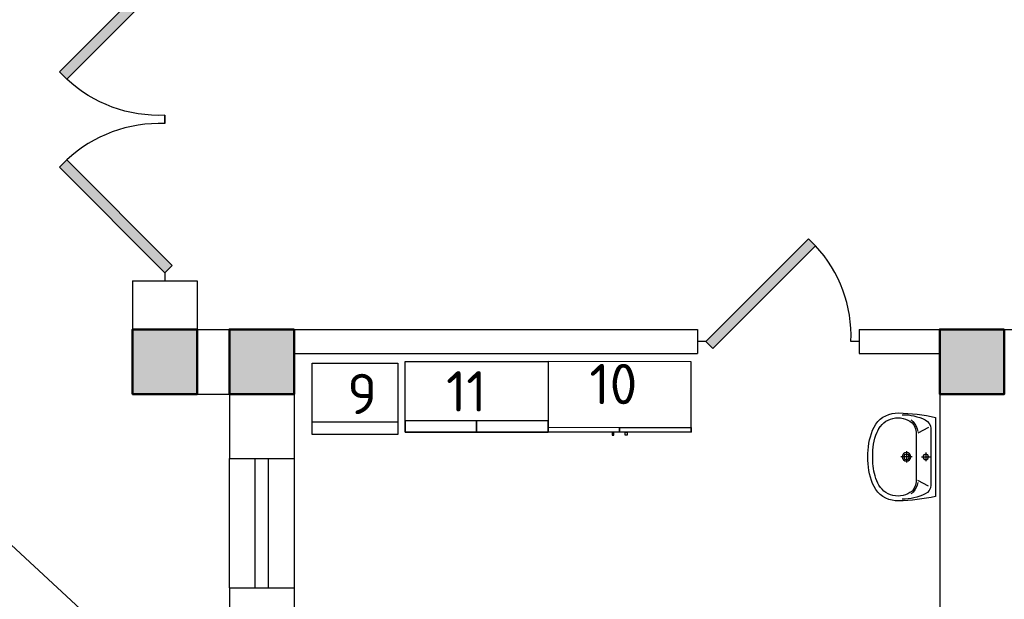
# Model space of a CAD drawing. Header units: millimetres. Extents: x 151654 to 877351, y 70322 to 154322.
# Tile 11 of 173: x 223673 to 229772, y 96067 to 99656. Entities that reach past the tile are written whole.
import ezdxf

# ---------------------------------------------------------------- set-up
doc = ezdxf.new("R2010")
doc.units = ezdxf.units.MM
doc.layers.add('kolonn', color=7, linetype='Continuous')
doc.layers.add('su', color=7, linetype='Continuous')
doc.layers.add('технологич.о', color=152, linetype='Continuous', lineweight=30)
doc.styles.add('GOST', font='isocpeur.ttf')

# ---------------------------------------------------------------- blocks, each defined once
blk = doc.blocks.new('ghsdd')
at = {"ltscale": 50, "true_color": 0x757575}
h = blk.add_hatch(color=8, dxfattribs=at)
h.paths.add_polyline_path([(0, 200), (-200, 200), (-200, 0), (0, 0)])
h.paths.add_polyline_path([(200, 0), (200, 200), (0, 200), (0, 0)])
h.paths.add_polyline_path([(0, 0), (-200, 0), (-200, -200), (0, -200)])
h.paths.add_polyline_path([(0, 0), (0, -200), (200, -200), (200, 0)])
at = {"lineweight": 50, "ltscale": 50}
blk.add_lwpolyline([(200, 200), (200, -200), (-200, -200), (-200, 200), (200, 200)], dxfattribs=at)
blk = doc.blocks.new('jfgjhsdf')
blk.add_hatch(color=1).paths.add_polyline_path([(-592.6, 730.9), (-636.7, 686.7), (0, 50), (44.2, 94.2)])
at = {"color": 1}
for p, q in [((0, 1000), (0, 950)), ((0, 50), (0, 0))]:
    blk.add_line(p, q, dxfattribs=at)
blk.add_lwpolyline([(0, 50), (-636.7, 686.7), (-592.6, 730.9), (44.2, 94.2), (0, 50)], dxfattribs=at)
blk.add_arc((-33.5, 129.6), 821.1, 87.66201, 132.91472, dxfattribs=at)
blk = doc.blocks.new('470')
at = {"layer": 'технологич.о', "ltscale": 2}
for points in [[(8195681.1, 138800.7), (8196567.1, 138800.7), (8196567.1, 139236.7), (8195681.1, 139236.7)], [(8196124.1, 138800.7), (8195681.1, 138800.7), (8195681.1, 138829.4), (8196124.1, 138829.4)], [(8196567.1, 138800.7), (8196124.1, 138800.7), (8196124.1, 138829.4), (8196567.1, 138829.4)], [(8196089.4, 138800.7), (8196077.4, 138800.7), (8196077.4, 138781.5), (8196089.4, 138781.5)], [(8196158.7, 138800.7), (8196170.7, 138800.7), (8196170.7, 138781.5), (8196158.7, 138781.5)]]:
    blk.add_lwpolyline(points, close=True, dxfattribs=at)
blk = doc.blocks.new('UM_8')
for p, q in [((243.8, 0), (-243.8, 0)), ((-181.9, -45.1), (-146.4, -110)), ((175.3, -30), (-175.3, -30)), ((0, -88.2), (0, -34.2)), ((181.9, -45.1), (146.4, -110)), ((141.9, -120), (-131.7, -120)), ((27, -61.2), (-27, -61.2)), ((35, -180), (-35, -180)), ((0, -145), (0, -215))]:
    blk.add_line(p, q)
for centre, radius in [((0, -61.2), 17), ((0, -180), 27), ((0, -180), 17)]:
    blk.add_circle(centre, radius)
for centre, radius, start, end in [((-243.8, -0.5), 0.5, 90, 167.32064), ((243.8, -0.5), 0.5, 12.67936, 90), ((894.4, -256.6), 1167.2, 167.32064, 178.65249), ((-175.3, -90), 60, 90, 154.59774), ((175.3, -90), 60, 25.40226, 90), ((-894.4, -256.6), 1167.2, 1.34751, 12.67936), ((68.3, -205.7), 329.7, 154.59774, 180.33488), ((-139.3, -232.3), 122.5, 98.71112, 129.94245), ((-139.3, -232.3), 112.5, 86.15482, 129.94245), ((139.3, -232.3), 112.5, 50.05755, 93.84518), ((139.3, -232.3), 122.5, 50.05755, 81.28888), ((-68.3, -205.7), 329.7, 359.66512, 25.40226), ((-104, -232.9), 138.3, 141.05038, 245.27182), ((-104, -232.9), 148.3, 141.05038, 147.74931), ((104, -232.9), 138.3, 294.72818, 38.94962), ((104, -232.9), 148.3, 32.25069, 38.94962), ((-103.7, -234.1), 168.9, 178.31195, 234.10428), ((-273, -229.1), 0.5, 358.31195, 358.65249), ((103.7, -234.1), 168.9, 305.89572, 1.68805), ((273, -229.1), 0.5, 181.34751, 181.68805), ((-27.2, -71.3), 317.3, 244.88977, 267.53684), ((27.2, -71.3), 317.3, 272.46316, 300.3552), ((-27.2, -71.3), 347.3, 239.6448, 267.53684), ((0, 80.1), 500.1, 265.1692, 274.8308), ((0, 80.1), 470.1, 265.1692, 274.8308), ((27.2, -71.3), 347.3, 272.46316, 300.3552)]:
    blk.add_arc(centre, radius, start, end)

msp = doc.modelspace()

# ---------------------------------------------------------------- linework, layer by layer
at = {"color": 1}
for p, q in [((224772.2, 95338.4), (216772.2, 102738.4)), ((224972.2, 96138.4), (224972.2, 96938.4)), ((225132.2, 96138.4), (225132.2, 96938.4)), ((225212.2, 96938.4), (225212.2, 96138.4)), ((225372.2, 96938.4), (225372.2, 96138.4))]:
    msp.add_line(p, q, dxfattribs=at)
at = {"lineweight": 30}
for p, q in [((224372.2, 98038.4), (224772.2, 98038.4)), ((224372.2, 98038.4), (224372.2, 97338.4)), ((224772.2, 98038.4), (224772.2, 97738.4)), ((224772.2, 97738.4), (227872.2, 97738.4)), ((227872.2, 97738.4), (227872.2, 97588.4)), ((228872.2, 97738.4), (228872.2, 97588.4)), ((228872.2, 97738.4), (230272.2, 97738.4)), ((225372.2, 97588.4), (225372.2, 96938.4)), ((225372.2, 97588.4), (227872.2, 97588.4)), ((228872.2, 97588.4), (229372.2, 97588.4)), ((229372.2, 97588.4), (229372.2, 92938.4)), ((224372.2, 97338.4), (224972.2, 97338.4)), ((224972.2, 97338.4), (224972.2, 96938.4)), ((224972.2, 96938.4), (225372.2, 96938.4)), ((224972.2, 96138.4), (225372.2, 96138.4)), ((224972.2, 96138.4), (224972.2, 95738.4)), ((225372.2, 96138.4), (225372.2, 95338.4))]:
    msp.add_line(p, q, dxfattribs=at)
at = {"layer": 'технологич.о', "ltscale": 2}
for points in [[(226946.2, 97101.6), (226060.2, 97101.6), (226060.2, 97539.6), (226946.2, 97539.6)], [(226014.7, 97088.7), (225484.7, 97088.7), (225484.7, 97528.7), (226014.7, 97528.7)], [(226060.2, 97101.6), (226503.2, 97101.6), (226503.2, 97172.5), (226060.2, 97172.5)], [(226503.2, 97101.6), (226946.2, 97101.6), (226946.2, 97172.5), (226503.2, 97172.5)], [(226014.7, 97088.7), (225484.7, 97088.7), (225484.7, 97165.9), (226014.7, 97165.9)]]:
    msp.add_lwpolyline(points, close=True, dxfattribs=at)

# ---------------------------------------------------------------- block references
at = {"xscale": -1.025641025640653, "yscale": 1.025641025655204, "zscale": 1.025641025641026, "rotation": 180}
msp.add_blockref('jfgjhsdf', (224572.2, 100038.4), dxfattribs=at)
at = {"xscale": 1.025641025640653, "yscale": 1.025641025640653, "zscale": 1.025641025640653}
msp.add_blockref('jfgjhsdf', (224572.2, 98038.4), dxfattribs=at)
at = {"rotation": 270}
msp.add_blockref('jfgjhsdf', (227872.2, 97663.4), dxfattribs=at)
at = {"layer": 'kolonn'}
for p in [(224572.2, 97538.4), (225172.2, 97538.4), (229572.2, 97538.4)]:
    msp.add_blockref('ghsdd', p, dxfattribs=at)
at = {"layer": 'su', "xscale": -1, "rotation": 270}
msp.add_blockref('UM_8', (229346.8, 96948.9), dxfattribs=at)
at = {"layer": 'технологич.о', "color": 234, "rotation": 359.9175633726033}
msp.add_blockref('470', (-7968926.7, -29905.1), dxfattribs=at)

# ---------------------------------------------------------------- texts
at = {"style": 'GOST'}
for s, p in [('11', (226314.1, 97230, 24.7)), ('10', (227202.2, 97275)), ('9', (225702.6, 97213.6, 11.2))]:
    msp.add_text(s, height=250, dxfattribs=at).set_placement(p)

doc.saveas('drawing.dxf')
